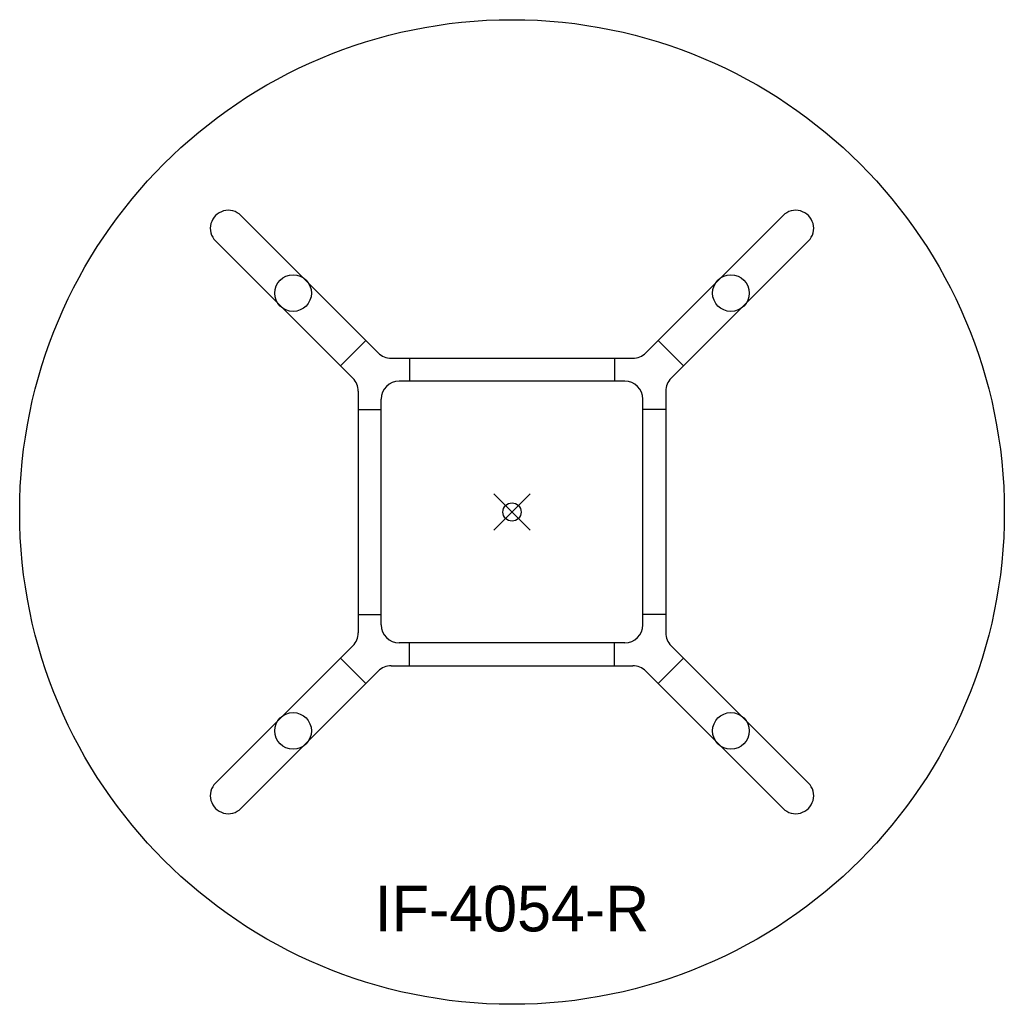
# Model space of a CAD drawing. Header units: inches. Extents: x -27 to 27, y -27 to 27.
import ezdxf
from ezdxf.enums import TextEntityAlignment as Align

# ---------------------------------------------------------------- set-up
doc = ezdxf.new("R2010")
doc.units = ezdxf.units.IN
doc.header["$PDMODE"] = 35
doc.layers.add('AFUCH-P', color=2, linetype='Continuous')
doc.layers.add('AFUCH-P-TN', color=2, linetype='Continuous')

msp = doc.modelspace()

# ---------------------------------------------------------------- linework, layer by layer
at = {"layer": 'AFUCH-P'}
for p, q in [((-7.334, 8.726), (-14.866, 16.258)), ((7.334, 8.726), (14.866, 16.258)), ((-8.726, 7.334), (-16.258, 14.866)), ((8.726, 7.334), (16.258, 14.866)), ((-8.015, 9.407), (-9.407, 8.015)), ((8.015, 9.407), (9.407, 8.015)), ((-6.627, 8.433), (6.627, 8.433)), ((-5.625, 8.433), (-5.625, 7.183)), ((5.625, 8.433), (5.625, 7.183)), ((6.183, 7.183), (-6.183, 7.183)), ((-8.433, 6.627), (-8.433, -6.627)), ((8.433, 6.627), (8.433, -6.627)), ((-7.183, -6.183), (-7.183, 6.183)), ((7.183, -6.183), (7.183, 6.183)), ((-8.433, 5.625), (-7.183, 5.625)), ((8.433, 5.625), (7.183, 5.625)), ((-8.433, -5.625), (-7.183, -5.625)), ((8.433, -5.625), (7.183, -5.625)), ((-8.726, -7.334), (-16.258, -14.866)), ((6.183, -7.183), (-6.183, -7.183)), ((-5.625, -8.433), (-5.625, -7.183)), ((5.625, -8.433), (5.625, -7.183)), ((8.726, -7.334), (16.258, -14.866)), ((-9.407, -8.015), (-8.015, -9.407)), ((9.407, -8.015), (8.015, -9.407)), ((-6.627, -8.433), (6.627, -8.433)), ((-7.334, -8.726), (-14.866, -16.258)), ((7.334, -8.726), (14.866, -16.258))]:
    msp.add_line(p, q, dxfattribs=at)
for centre, radius in [((0, 0), 27), ((-12.004, 12.004), 1.004), ((12.004, 12.004), 1.004), ((-12.004, -12.004), 1.004), ((12.004, -12.004), 1.004)]:
    msp.add_circle(centre, radius, dxfattribs=at)
for centre, radius, start, end in [((-15.562, 15.562), 0.984, 45, 225.0009), ((15.562, 15.562), 0.984, 314.9991, 135), ((-6.627, 9.433), 1, 225, 270), ((6.627, 9.433), 1, 270, 315), ((-9.433, 6.627), 1, 0, 45), ((-6.183, 6.183), 1, 90, 180), ((6.183, 6.183), 1, 360, 90), ((9.433, 6.627), 1, 135, 180), ((-6.183, -6.183), 1, 180, 270), ((6.183, -6.183), 1, 270, 360), ((-9.433, -6.627), 1, 315, 360), ((9.433, -6.627), 1, 180, 225), ((-6.627, -9.433), 1, 90, 135), ((6.627, -9.433), 1, 45, 90), ((-15.562, -15.562), 0.984, 134.9991, 315), ((15.562, -15.562), 0.984, 225, 45.0009)]:
    msp.add_arc(centre, radius, start, end, dxfattribs=at)
msp.add_point((0, 0), dxfattribs=at)

# ---------------------------------------------------------------- texts
at = {"layer": 'AFUCH-P-TN'}
msp.add_text('IF-4054-R', height=2.5, dxfattribs=at).set_placement((0, -23), align=Align.CENTER)

doc.saveas('drawing.dxf')
